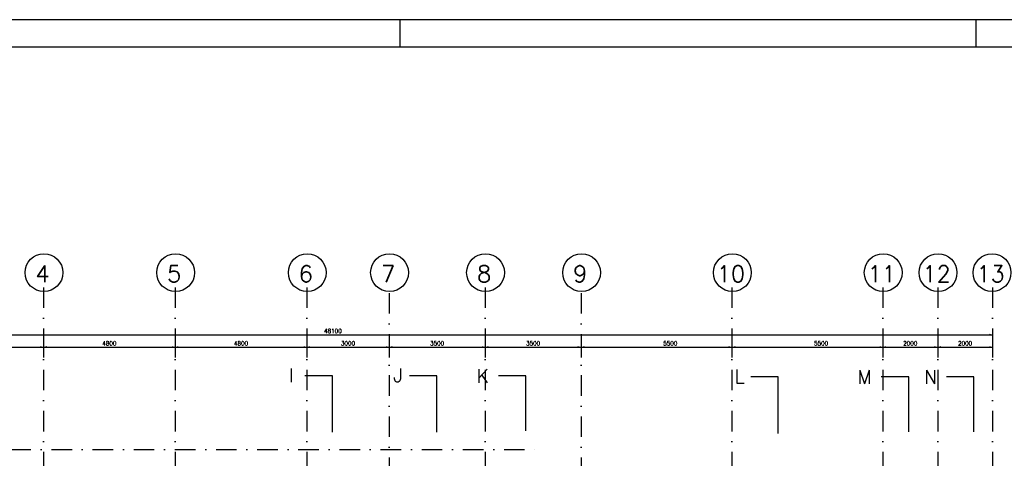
# Model space of a CAD drawing. Extents: x 0 to 84100, y 0 to 59400.
# Tile 9 of 10: x 28229 to 64128, y 43403 to 59400. Entities that reach past the tile are written whole.
import ezdxf
from ezdxf.enums import TextEntityAlignment as Align

# ---------------------------------------------------------------- set-up
doc = ezdxf.new("R2010")
doc.units = 0
doc.header["$LTSCALE"] = 60
doc.header["$MEASUREMENT"] = 0
doc.linetypes.add('CENTER', pattern=[50, 31.25, -6.25, 6.25, -6.25])
doc.linetypes.add('DASHDOT', pattern=[25, 12.5, -6.25, 0, -6.25])
doc.layers.get('0').update_dxf_attribs({"linetype": 'CONTINUOUS'})
for name, color, linetype in [('DSN50', 1, 'CENTER'), ('KADER', 2, 'CONTINUOUS'), ('LAAG50', 1, 'CONTINUOUS'), ('MAAT15', 3, 'CONTINUOUS'), ('STRAMIEN', 3, 'DASHDOT')]:
    doc.layers.add(name, color=color, linetype=linetype)
doc.styles.add('ROMANS', font='romans')

# ---------------------------------------------------------------- blocks, each defined once
blk = doc.blocks.new('DRSBL')
at = {"linetype": 'Continuous'}
for p, q in [((0, 0), (-10, 0)), ((0, -20), (0, 0))]:
    blk.add_line(p, q, dxfattribs=at)
blk = doc.blocks.new('ZUDIMTUS')
at = {"color": 3}
blk.add_solid([(0, 0), (-800, -240), (-800, 240)], dxfattribs=at)

msp = doc.modelspace()

# ---------------------------------------------------------------- linework, layer by layer
at = {"layer": 'KADER', "color": 3}
for p, q in [((42100, 58400), (42100, 59400)), ((63100, 58400), (63100, 59400))]:
    msp.add_line(p, q, dxfattribs=at)
msp.add_lwpolyline([(0, 0), (84100, 0), (84100, 0), (84100, 59400), (0, 59400)], close=True, dxfattribs=at)
at = {"layer": 'KADER'}
msp.add_lwpolyline([(1000, 1000), (83100, 1000), (83100, 1000), (83100, 58400), (1000, 58400)], close=True, dxfattribs=at)
at = {"layer": 'LAAG50'}
for p, q in [((39628.5, 46409.9), (38628.5, 46409.9)), ((39628.5, 44352.5), (39628.5, 46409.9)), ((43437.5, 46409.9), (42437.5, 46409.9)), ((43437.5, 44352.5), (43437.5, 46409.9)), ((55882.1, 46370), (54882.1, 46370)), ((55882.1, 44312.7), (55882.1, 46370))]:
    msp.add_line(p, q, dxfattribs=at)
at = {"layer": 'MAAT15'}
for p, q in [((15598.4, 47909.9), (63698.4, 47909.9)), ((63698.4, 47909.9), (63698.4, 47534.9)), ((24598.4, 47459.9), (29098.4, 47459.9)), ((29098.4, 47459.9), (29098.4, 47084.9)), ((29098.4, 47459.9), (33898.4, 47459.9)), ((33898.4, 47459.9), (33898.4, 47084.9)), ((33898.4, 47459.9), (38698.4, 47459.9)), ((38698.4, 47459.9), (38698.4, 47084.9)), ((38698.4, 47459.9), (41698.4, 47459.9)), ((41698.4, 47459.9), (41698.4, 47084.9)), ((41698.4, 47459.9), (45198.4, 47459.9)), ((45198.4, 47459.9), (45198.4, 47084.9)), ((45198.4, 47459.9), (48698.4, 47459.9)), ((48698.4, 47459.9), (48698.4, 47084.9)), ((48698.4, 47459.9), (54198.4, 47459.9)), ((54198.4, 47459.9), (54198.4, 47084.9)), ((54198.4, 47459.9), (59698.4, 47459.9)), ((59698.4, 47459.9), (59698.4, 47084.9)), ((59698.4, 47459.9), (61698.4, 47459.9)), ((61698.4, 47459.9), (61698.4, 47084.9)), ((61698.4, 47459.9), (63698.4, 47459.9)), ((63698.4, 47459.9), (63698.4, 47084.9))]:
    msp.add_line(p, q, dxfattribs=at)
at = {"layer": 'STRAMIEN'}
for p, q in [((29098.4, 49635.6), (29098.4, 17341.5)), ((33898.4, 49635.6), (33898.4, 17250.6)), ((38698.4, 49635.6), (38698.4, 17341.5)), ((45198.4, 49635.6), (45198.4, 17341.5)), ((54198.4, 49635.6), (54198.4, 17341.5)), ((59698.4, 49635.6), (59698.4, 17341.5)), ((61698.4, 49635.6), (61698.4, 17341.5)), ((63698.4, 49635.7), (63698.4, 17341.5)), ((41698.4, 49431.1), (41698.4, 17341.5)), ((48698.4, 49431.1), (48698.4, 17341.5)), ((8384.6, 43725.2), (47030.4, 43725.2))]:
    msp.add_line(p, q, dxfattribs=at)
at = {"layer": 'STRAMIEN', "linetype": 'Continuous'}
for centre in [(29112.8, 50174.4), (33912.8, 50174.4), (38712.8, 50174.4), (41712.8, 50174.4), (45212.8, 50174.4), (48715.3, 50174.4), (54212.8, 50174.4), (59712.8, 50174.4), (61712.8, 50174.4), (63680.4, 50174.4)]:
    msp.add_circle(centre, 689, dxfattribs=at)

# ---------------------------------------------------------------- block references
at = {"layer": 'DSN50', "xscale": 100, "yscale": 100, "zscale": 100}
for p in [(46685.3, 46405.8), (60641.9, 46368.8), (63022.7, 46368.8)]:
    msp.add_blockref('DRSBL', p, dxfattribs=at)
at = {"layer": 'MAAT15', "xscale": 0.15, "yscale": 0.15, "zscale": 0.15}
for p in [(63698.4, 47909.9), (29098.4, 47459.9), (33898.4, 47459.9), (38698.4, 47459.9), (41698.4, 47459.9), (45198.4, 47459.9), (48698.4, 47459.9), (54198.4, 47459.9), (59698.4, 47459.9), (61698.4, 47459.9), (63698.4, 47459.9)]:
    msp.add_blockref('ZUDIMTUS', p, dxfattribs=at)
at = {"layer": 'MAAT15', "xscale": 0.15, "yscale": 0.15, "zscale": 0.15, "rotation": 180}
for p in [(29098.4, 47459.9), (33898.4, 47459.9), (38698.4, 47459.9), (41698.4, 47459.9), (45198.4, 47459.9), (48698.4, 47459.9), (54198.4, 47459.9), (59698.4, 47459.9), (61698.4, 47459.9)]:
    msp.add_blockref('ZUDIMTUS', p, dxfattribs=at)

# ---------------------------------------------------------------- texts
at = {"layer": 'DSN50', "style": 'ROMANS'}
for s, p in [('K', (45335.3, 46405.8)), ('M', (59291.9, 46368.8)), ('N', (61672.7, 46368.8))]:
    msp.add_text(s, height=500, dxfattribs=at).set_placement(p, align=Align.MIDDLE_RIGHT)
at = {"layer": 'LAAG50', "style": 'ROMANS'}
for s, p in [('4', (29062, 49832.5)), ('5', (33862, 49832.5)), ('6', (38662, 49832.5)), ('7', (41662, 49832.5)), ('8', (45162, 49832.5)), ('9', (48664.5, 49832.5)), ('10', (54162, 49832.5)), ('11', (59662, 49832.5)), ('12', (61662, 49832.5)), ('13', (63629.6, 49832.5))]:
    msp.add_text(s, height=600, dxfattribs=at).set_placement(p, align=Align.CENTER)
for s, p in [('I', (38041.7, 46181.3)), ('J', (41850.6, 46181.3)), ('L', (54295.3, 46141.4))]:
    msp.add_text(s, height=500, dxfattribs=at).set_placement(p)
at = {"layer": 'MAAT15', "style": 'ROMANS'}
for s, p in [('48100', (39648.4, 47969.9)), ('4800', (31498.4, 47519.9)), ('4800', (36298.4, 47519.9)), ('3000', (40198.4, 47519.9)), ('3500', (43448.4, 47519.9)), ('3500', (46948.4, 47519.9)), ('5500', (51948.4, 47519.9)), ('5500', (57448.4, 47519.9)), ('2000', (60698.4, 47519.9)), ('2000', (62698.4, 47519.9))]:
    msp.add_text(s, height=150, dxfattribs=at).set_placement(p, align=Align.CENTER)

doc.saveas('drawing.dxf')
